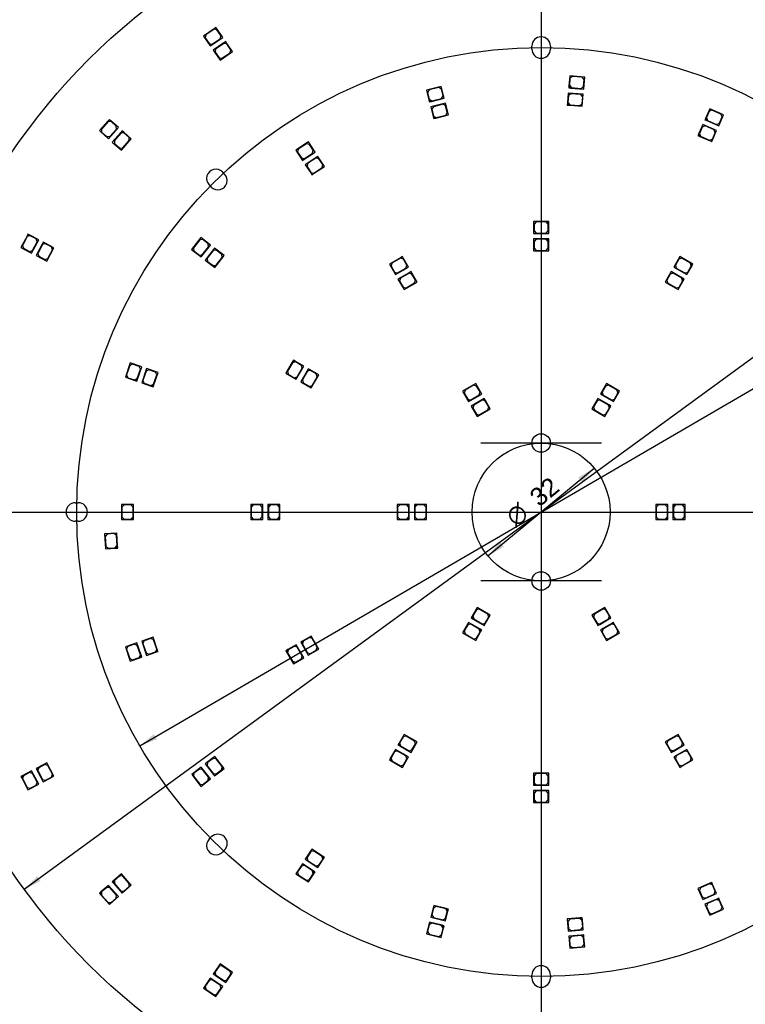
# Model space of a CAD drawing. Header units: millimetres. Extents: x 7 to 819, y 15 to 587.
# Tile 10 of 15: x 206 to 374, y 207 to 435. Entities that reach past the tile are written whole.
import ezdxf
from ezdxf.enums import TextEntityAlignment as Align
from ezdxf.lldxf.tags import DXFTag

# ---------------------------------------------------------------- set-up
doc = ezdxf.new("R2010")
doc.units = ezdxf.units.MM
doc.layers.add('Default', color=7, linetype='Continuous')
doc.layers.add('RDLED_350MM_4000', color=7, linetype='Continuous')
doc.styles.add('SEACAD_Arial', font='arial.ttf')
doc.styles.add('SEACAD_Solid_Edge_ANSI1_Symbols', font='semeca1.ttf')
tags = doc.linetypes.add('CENTER2', pattern=[28.575, 19.05, -3.175, 3.175, -3.175]).pattern_tags.tags
tags[10:11] = [DXFTag(74, 4), DXFTag(75, 0), DXFTag(340, '0'), DXFTag(46, 0.0), DXFTag(50, 0.0), DXFTag(44, 0.0), DXFTag(45, 0.0)]
tags[8:9] = [DXFTag(74, 4), DXFTag(75, 0), DXFTag(340, '0'), DXFTag(46, 0.0), DXFTag(50, 0.0), DXFTag(44, 0.0), DXFTag(45, 0.0)]
tags[6:7] = [DXFTag(74, 4), DXFTag(75, 0), DXFTag(340, '0'), DXFTag(46, 0.0), DXFTag(50, 0.0), DXFTag(44, 0.0), DXFTag(45, 0.0)]
tags[4:5] = [DXFTag(74, 4), DXFTag(75, 0), DXFTag(340, '0'), DXFTag(46, 0.0), DXFTag(50, 0.0), DXFTag(44, 0.0), DXFTag(45, 0.0)]
doc.dimstyles.new('ISO', dxfattribs={"dimtxt": 4.2, "dimasz": 4.2, "dimexe": 2.1, "dimexo": 0, "dimgap": 1.05, "dimtad": 1, "dimtxsty": 'SEACAD_Arial', "dimblk1": '_SE_FILLED', "dimblk2": '_SE_FILLED', "dimsah": 1, "dimcen": 2.1, "dimadec": 0, "dimazin": 0, "dimtfac": 0.5, "dimtdec": 3, "dimtmove": 0, "dimatfit": 3, "dimfxl": 1, "dimarcsym": 0})

# ---------------------------------------------------------------- blocks, each defined once
blk = doc.blocks.new('SEANNOT_GROUP8')
at = {"layer": 'Default', "color": 7, "linetype": 'CENTER2'}
for p, q in [((326.59, 351.04), (326.59, 323.04)), ((340.59, 337.04), (312.59, 337.04))]:
    blk.add_line(p, q, dxfattribs=at)
blk = doc.blocks.new('SEANNOT_GROUP9')
at = {"layer": 'Default', "color": 7, "linetype": 'CENTER2'}
for p, q in [((326.59, 319.04), (326.59, 291.04)), ((340.59, 305.04), (312.59, 305.04))]:
    blk.add_line(p, q, dxfattribs=at)
blk = doc.blocks.new('SEANNOT_GROUP10')
at = {"layer": 'Default', "color": 7, "linetype": 'CENTER2'}
blk.add_line((326.59, 510.52), (326.59, 139.91), dxfattribs=at)
blk = doc.blocks.new('SEANNOT_GROUP11')
at = {"layer": 'Default', "color": 7, "linetype": 'CENTER2'}
blk.add_line((142.77, 321.04), (510.26, 321.04), dxfattribs=at)
blk = doc.blocks.new('SE1')
at = {"layer": 'RDLED_350MM_4000', "color": 7, "linetype": 'Continuous'}
for p, q in [((250.7, 433.18), (248.23, 431.48)), ((250.68, 433.04), (248.78, 431.74)), ((251.37, 432.92), (250.68, 433.04)), ((251.11, 433.47), (250.7, 433.18)), ((250.7, 433.18), (251.4, 433.06)), ((251.4, 433.06), (251.11, 433.47)), ((252.28, 431.6), (251.37, 432.92)), ((252.7, 431.16), (251.4, 433.06)), ((248.23, 431.48), (249.82, 429.18)), ((248.78, 431.74), (248.66, 431.04)), ((248.66, 431.04), (249.56, 429.73)), ((249.56, 429.73), (250.26, 429.6)), ((249.82, 429.18), (252.7, 431.16)), ((250.26, 429.6), (252.15, 430.91)), ((252.97, 429.89), (250.5, 428.19)), ((252.95, 429.75), (251.06, 428.45)), ((252.15, 430.91), (252.28, 431.6)), ((253.64, 429.63), (252.95, 429.75)), ((253.39, 430.18), (252.97, 429.89)), ((252.97, 429.89), (253.67, 429.76)), ((253.67, 429.76), (253.39, 430.18)), ((254.55, 428.31), (253.64, 429.63)), ((254.98, 427.87), (253.67, 429.76)), ((250.5, 428.19), (252.1, 425.88)), ((251.06, 428.45), (250.93, 427.75)), ((250.93, 427.75), (251.84, 426.43)), ((252.1, 425.88), (254.98, 427.87)), ((252.53, 426.31), (254.43, 427.61)), ((254.43, 427.61), (254.55, 428.31)), ((324.44, 428.46), (324.44, 429.14)), ((328.74, 429.14), (328.74, 428.46)), ((251.84, 426.43), (252.53, 426.31)), ((333.22, 422.24), (333.03, 419.95)), ((333.27, 421.63), (333.14, 420.04)), ((336.71, 421.95), (333.22, 422.24)), ((333.81, 422.09), (333.27, 421.63)), ((336.1, 421.9), (333.81, 422.09)), ((336.56, 421.36), (336.1, 421.9)), ((336.42, 419.77), (336.56, 421.36)), ((336.47, 419.16), (336.71, 421.95)), ((303.39, 419.77), (300, 418.91)), ((300, 418.91), (300.56, 416.68)), ((300.61, 418.96), (300.24, 418.35)), ((300.24, 418.35), (300.64, 416.8)), ((302.84, 419.52), (300.61, 418.96)), ((303.44, 419.16), (302.84, 419.52)), ((304.08, 417.05), (303.39, 419.77)), ((303.84, 417.61), (303.44, 419.16)), ((332.89, 418.25), (332.7, 415.96)), ((336.38, 417.96), (332.89, 418.25)), ((333.48, 418.1), (332.94, 417.65)), ((333.03, 419.95), (332.99, 419.45)), ((332.99, 419.45), (333.48, 419.41)), ((333.48, 419.41), (333.03, 419.95)), ((333.14, 420.04), (333.59, 419.5)), ((333.48, 419.41), (336.47, 419.16)), ((335.77, 417.91), (333.48, 418.1)), ((333.59, 419.5), (335.88, 419.31)), ((335.88, 419.31), (336.42, 419.77)), ((300.56, 416.68), (300.69, 416.2)), ((301.17, 416.32), (300.56, 416.68)), ((300.64, 416.8), (301.24, 416.44)), ((300.69, 416.2), (301.17, 416.32)), ((304.37, 415.89), (300.98, 415.03)), ((301.17, 416.32), (304.08, 417.05)), ((301.24, 416.44), (303.47, 417)), ((303.47, 417), (303.84, 417.61)), ((305.06, 413.18), (304.37, 415.89)), ((332.7, 415.96), (332.66, 415.46)), ((333.15, 415.42), (332.7, 415.96)), ((332.94, 417.65), (332.81, 416.05)), ((332.81, 416.05), (333.26, 415.51)), ((335.55, 415.32), (336.09, 415.78)), ((336.23, 417.38), (335.77, 417.91)), ((336.09, 415.78), (336.23, 417.38)), ((336.14, 415.17), (336.38, 417.96)), ((300.98, 415.03), (301.55, 412.8)), ((301.59, 415.08), (301.23, 414.47)), ((301.23, 414.47), (301.62, 412.92)), ((303.82, 415.65), (301.59, 415.08)), ((304.43, 415.28), (303.82, 415.65)), ((304.82, 413.73), (304.43, 415.28)), ((304.46, 413.13), (304.82, 413.73)), ((332.66, 415.46), (333.15, 415.42)), ((333.15, 415.42), (336.14, 415.17)), ((333.26, 415.51), (335.55, 415.32)), ((365.72, 414.6), (364.79, 412.5)), ((365.57, 414.02), (364.93, 412.55)), ((366.23, 414.27), (365.57, 414.02)), ((368.92, 413.2), (365.72, 414.6)), ((368.33, 413.35), (366.23, 414.27)), ((226.07, 411.76), (224.08, 409.52)), ((226.08, 411.62), (224.55, 409.9)), ((226.4, 412.14), (226.07, 411.76)), ((226.07, 411.76), (226.77, 411.81)), ((226.78, 411.67), (226.08, 411.62)), ((226.77, 411.81), (226.4, 412.14)), ((228.5, 410.28), (226.77, 411.81)), ((227.98, 410.6), (226.78, 411.67)), ((301.55, 412.8), (301.67, 412.32)), ((302.15, 412.44), (301.55, 412.8)), ((301.62, 412.92), (302.23, 412.56)), ((301.67, 412.32), (302.15, 412.44)), ((302.15, 412.44), (305.06, 413.18)), ((302.23, 412.56), (304.46, 413.13)), ((364.79, 412.5), (364.59, 412.04)), ((364.59, 412.04), (365.05, 411.84)), ((365.05, 411.84), (364.79, 412.5)), ((364.93, 412.55), (365.18, 411.89)), ((365.05, 411.84), (367.8, 410.63)), ((365.18, 411.89), (367.29, 410.97)), ((367.29, 410.97), (367.95, 411.22)), ((367.8, 410.63), (368.92, 413.2)), ((367.95, 411.22), (368.59, 412.69)), ((368.59, 412.69), (368.33, 413.35)), ((224.08, 409.52), (226.18, 407.66)), ((224.55, 409.9), (224.6, 409.2)), ((224.6, 409.2), (225.79, 408.13)), ((226.18, 407.66), (228.5, 410.28)), ((226.5, 408.18), (228.02, 409.9)), ((229.06, 409.11), (227.07, 406.87)), ((229.07, 408.97), (227.55, 407.25)), ((228.02, 409.9), (227.98, 410.6)), ((229.39, 409.49), (229.06, 409.11)), ((229.06, 409.11), (229.77, 409.15)), ((229.78, 409.01), (229.07, 408.97)), ((229.77, 409.15), (229.39, 409.49)), ((231.49, 407.63), (229.77, 409.15)), ((230.98, 407.95), (229.78, 409.01)), ((364.11, 410.94), (363.19, 408.83)), ((363.96, 410.35), (363.32, 408.89)), ((364.62, 410.61), (363.96, 410.35)), ((367.32, 409.54), (364.11, 410.94)), ((366.73, 409.68), (364.62, 410.61)), ((366.19, 406.97), (367.32, 409.54)), ((366.34, 407.56), (366.98, 409.03)), ((366.98, 409.03), (366.73, 409.68)), ((225.79, 408.13), (226.5, 408.18)), ((227.07, 406.87), (229.17, 405.01)), ((227.55, 407.25), (227.59, 406.54)), ((229.17, 405.01), (231.49, 407.63)), ((229.49, 405.53), (231.02, 407.25)), ((231.02, 407.25), (230.98, 407.95)), ((272.59, 406.89), (269.66, 404.97)), ((274.12, 404.54), (272.59, 406.89)), ((363.19, 408.83), (362.99, 408.38)), ((362.99, 408.38), (363.44, 408.18)), ((363.44, 408.18), (363.19, 408.83)), ((363.32, 408.89), (363.58, 408.23)), ((363.44, 408.18), (366.19, 406.97)), ((363.58, 408.23), (365.68, 407.3)), ((365.68, 407.3), (366.34, 407.56)), ((227.59, 406.54), (228.79, 405.48)), ((228.79, 405.48), (229.49, 405.53)), ((269.66, 404.97), (270.92, 403.05)), ((270.22, 405.22), (270.07, 404.53)), ((270.07, 404.53), (270.95, 403.19)), ((272.15, 406.48), (270.22, 405.22)), ((271.61, 402.9), (274.12, 404.54)), ((272.84, 406.33), (272.15, 406.48)), ((273.71, 404.99), (272.84, 406.33)), ((273.57, 404.3), (273.71, 404.99)), ((270.92, 403.05), (271.19, 402.63)), ((271.61, 402.9), (270.92, 403.05)), ((270.95, 403.19), (271.64, 403.04)), ((271.19, 402.63), (271.61, 402.9)), ((271.64, 403.04), (273.57, 404.3)), ((274.78, 403.54), (271.85, 401.62)), ((274.33, 403.13), (272.41, 401.87)), ((275.03, 402.98), (274.33, 403.13)), ((276.31, 401.2), (274.78, 403.54)), ((275.9, 401.64), (275.03, 402.98)), ((253.13, 399.44), (252.65, 399.93)), ((271.85, 401.62), (273.11, 399.7)), ((272.41, 401.87), (272.26, 401.18)), ((272.26, 401.18), (273.14, 399.84)), ((273.14, 399.84), (273.83, 399.69)), ((273.8, 399.55), (276.31, 401.2)), ((273.83, 399.69), (275.76, 400.95)), ((275.76, 400.95), (275.9, 401.64)), ((273.11, 399.7), (273.38, 399.28)), ((273.8, 399.55), (273.11, 399.7)), ((273.38, 399.28), (273.8, 399.55)), ((249.57, 396.93), (250.05, 396.44)), ((327.84, 388.44), (324.84, 388.44)), ((324.84, 388.44), (324.84, 385.64)), ((328.34, 388.44), (327.84, 388.44)), ((327.84, 388.44), (328.34, 387.94)), ((328.34, 387.94), (328.34, 388.44)), ((325.44, 388.34), (324.94, 387.84)), ((324.94, 387.84), (324.94, 386.24)), ((324.94, 386.24), (325.44, 385.74)), ((327.74, 388.34), (325.44, 388.34)), ((328.24, 387.84), (327.74, 388.34)), ((327.74, 385.74), (328.24, 386.24)), ((328.24, 386.24), (328.24, 387.84)), ((328.34, 385.64), (328.34, 387.94)), ((207.28, 385.07), (205.88, 382.42)), ((207.32, 384.94), (206.25, 382.9)), ((207.51, 385.51), (207.28, 385.07)), ((207.28, 385.07), (207.95, 385.28)), ((208, 385.15), (207.32, 384.94)), ((207.95, 385.28), (207.51, 385.51)), ((209.99, 384.21), (207.95, 385.28)), ((209.41, 384.4), (208, 385.15)), ((208.36, 381.11), (209.99, 384.21)), ((209.62, 383.73), (209.41, 384.4)), ((247.65, 384.7), (245.49, 381.94)), ((247.36, 384.17), (245.94, 382.35)), ((248.06, 384.26), (247.36, 384.17)), ((249.85, 382.98), (247.65, 384.7)), ((249.32, 383.27), (248.06, 384.26)), ((324.84, 385.64), (328.34, 385.64)), ((327.84, 384.44), (324.84, 384.44)), ((324.84, 384.44), (324.84, 381.64)), ((325.44, 384.34), (324.94, 383.84)), ((324.94, 383.84), (324.94, 382.24)), ((325.44, 385.74), (327.74, 385.74)), ((327.74, 384.34), (325.44, 384.34)), ((328.24, 383.84), (327.74, 384.34)), ((328.34, 384.44), (327.84, 384.44)), ((327.84, 384.44), (328.34, 383.94)), ((328.24, 382.24), (328.24, 383.84)), ((328.34, 383.94), (328.34, 384.44)), ((328.34, 381.64), (328.34, 383.94)), ((205.88, 382.42), (208.36, 381.11)), ((206.25, 382.9), (206.46, 382.23)), ((206.46, 382.23), (207.88, 381.48)), ((207.88, 381.48), (208.55, 381.69)), ((208.55, 381.69), (209.62, 383.73)), ((210.82, 383.21), (209.43, 380.56)), ((210.86, 383.08), (209.79, 381.04)), ((211.05, 383.66), (210.82, 383.21)), ((210.82, 383.21), (211.5, 383.42)), ((211.54, 383.29), (210.86, 383.08)), ((211.5, 383.42), (211.05, 383.66)), ((213.53, 382.35), (211.5, 383.42)), ((212.95, 382.55), (211.54, 383.29)), ((211.91, 379.26), (213.53, 382.35)), ((212.1, 379.83), (213.16, 381.87)), ((213.16, 381.87), (212.95, 382.55)), ((245.49, 381.94), (247.31, 380.53)), ((245.94, 382.35), (246.03, 381.65)), ((246.03, 381.65), (247.29, 380.67)), ((247.99, 380.76), (249.41, 382.57)), ((248.01, 380.62), (249.85, 382.98)), ((250.8, 382.25), (248.65, 379.49)), ((250.51, 381.71), (249.1, 379.9)), ((249.41, 382.57), (249.32, 383.27)), ((251.21, 381.8), (250.51, 381.71)), ((253.01, 380.53), (250.8, 382.25)), ((252.48, 380.82), (251.21, 381.8)), ((324.84, 381.64), (328.34, 381.64)), ((324.94, 382.24), (325.44, 381.74)), ((325.44, 381.74), (327.74, 381.74)), ((327.74, 381.74), (328.24, 382.24)), ((209.43, 380.56), (211.91, 379.26)), ((209.79, 381.04), (210, 380.37)), ((210, 380.37), (211.42, 379.62)), ((211.42, 379.62), (212.1, 379.83)), ((247.29, 380.67), (247.99, 380.76)), ((248.01, 380.62), (247.31, 380.53)), ((247.31, 380.53), (247.7, 380.22)), ((247.7, 380.22), (248.01, 380.62)), ((248.65, 379.49), (250.47, 378.07)), ((249.1, 379.9), (249.19, 379.2)), ((251.15, 378.3), (252.56, 380.12)), ((251.17, 378.16), (253.01, 380.53)), ((252.56, 380.12), (252.48, 380.82)), ((293.97, 380.04), (291.37, 378.54)), ((293.93, 379.9), (291.94, 378.75)), ((294.62, 379.72), (293.93, 379.9)), ((294.4, 380.29), (293.97, 380.04)), ((293.97, 380.04), (294.65, 379.85)), ((294.65, 379.85), (294.4, 380.29)), ((295.42, 378.33), (294.62, 379.72)), ((295.8, 377.86), (294.65, 379.85)), ((358.77, 380.29), (357.37, 377.86)), ((358.56, 379.72), (357.76, 378.33)), ((359.24, 379.9), (358.56, 379.72)), ((361.37, 378.79), (358.77, 380.29)), ((361.23, 378.75), (359.24, 379.9)), ((249.19, 379.2), (250.45, 378.21)), ((250.45, 378.21), (251.15, 378.3)), ((251.17, 378.16), (250.47, 378.07)), ((250.47, 378.07), (250.86, 377.77)), ((250.86, 377.77), (251.17, 378.16)), ((291.37, 378.54), (292.77, 376.11)), ((291.94, 378.75), (291.76, 378.07)), ((291.76, 378.07), (292.56, 376.68)), ((292.77, 376.11), (295.8, 377.86)), ((293.24, 376.5), (295.23, 377.65)), ((295.23, 377.65), (295.42, 378.33)), ((357.37, 377.86), (360.4, 376.11)), ((357.76, 378.33), (357.94, 377.65)), ((357.94, 377.65), (359.93, 376.5)), ((360.4, 376.11), (361.55, 378.1)), ((360.62, 376.68), (361.42, 378.07)), ((361.42, 378.07), (361.23, 378.75)), ((361.8, 378.54), (361.37, 378.79)), ((361.37, 378.79), (361.55, 378.1)), ((361.55, 378.1), (361.8, 378.54)), ((292.56, 376.68), (293.24, 376.5)), ((295.97, 376.57), (293.37, 375.07)), ((293.37, 375.07), (294.77, 372.65)), ((293.94, 375.29), (293.76, 374.6)), ((295.93, 376.44), (293.94, 375.29)), ((296.62, 376.25), (295.93, 376.44)), ((296.4, 376.82), (295.97, 376.57)), ((295.97, 376.57), (296.65, 376.39)), ((296.65, 376.39), (296.4, 376.82)), ((297.42, 374.87), (296.62, 376.25)), ((297.8, 374.4), (296.65, 376.39)), ((297.23, 374.18), (297.42, 374.87)), ((356.77, 376.82), (355.37, 374.4)), ((356.56, 376.25), (355.76, 374.87)), ((355.76, 374.87), (355.94, 374.18)), ((357.24, 376.44), (356.56, 376.25)), ((359.37, 375.32), (356.77, 376.82)), ((359.23, 375.29), (357.24, 376.44)), ((359.42, 374.6), (359.23, 375.29)), ((359.8, 375.07), (359.37, 375.32)), ((359.37, 375.32), (359.55, 374.64)), ((359.55, 374.64), (359.8, 375.07)), ((359.93, 376.5), (360.62, 376.68)), ((293.76, 374.6), (294.56, 373.22)), ((294.56, 373.22), (295.24, 373.03)), ((294.77, 372.65), (297.8, 374.4)), ((295.24, 373.03), (297.23, 374.18)), ((355.37, 374.4), (358.4, 372.65)), ((355.94, 374.18), (357.93, 373.03)), ((357.93, 373.03), (358.62, 373.22)), ((358.4, 372.65), (359.55, 374.64)), ((358.62, 373.22), (359.42, 374.6)), ((231.25, 355.62), (230.11, 352.31)), ((231.15, 355.02), (230.4, 352.85)), ((231.79, 355.33), (231.15, 355.02)), ((233.9, 354.71), (231.25, 355.62)), ((233.3, 354.81), (231.79, 355.33)), ((232.86, 352), (233.61, 354.18)), ((232.92, 351.87), (233.9, 354.71)), ((233.61, 354.18), (233.3, 354.81)), ((235.03, 354.32), (233.9, 351.01)), ((237.68, 353.41), (235.03, 354.32)), ((268.84, 355.82), (267.34, 353.23)), ((268.88, 355.69), (267.73, 353.7)), ((269.09, 356.26), (268.84, 355.82)), ((268.84, 355.82), (269.53, 356.01)), ((269.56, 355.87), (268.88, 355.69)), ((269.53, 356.01), (269.09, 356.26)), ((271.52, 354.86), (269.53, 356.01)), ((270.95, 355.07), (269.56, 355.87)), ((269.77, 351.83), (271.52, 354.86)), ((269.98, 352.4), (271.13, 354.39)), ((271.13, 354.39), (270.95, 355.07)), ((272.56, 354.26), (272.31, 353.82)), ((272.99, 354.01), (272.56, 354.26)), ((230.11, 352.31), (232.29, 351.56)), ((230.4, 352.85), (230.71, 352.21)), ((230.71, 352.21), (232.23, 351.69)), ((232.23, 351.69), (232.86, 352)), ((232.92, 351.87), (232.29, 351.56)), ((232.76, 351.4), (232.92, 351.87)), ((234.93, 353.72), (234.19, 351.55)), ((235.57, 354.03), (234.93, 353.72)), ((237.08, 353.51), (235.57, 354.03)), ((236.65, 350.7), (237.39, 352.88)), ((236.71, 350.58), (237.68, 353.41)), ((237.39, 352.88), (237.08, 353.51)), ((267.34, 353.23), (269.77, 351.83)), ((267.73, 353.7), (267.91, 353.01)), ((267.91, 353.01), (269.3, 352.21)), ((269.3, 352.21), (269.98, 352.4)), ((272.31, 353.82), (270.81, 351.23)), ((272.34, 353.69), (271.19, 351.7)), ((272.31, 353.82), (272.99, 354.01)), ((273.03, 353.87), (272.34, 353.69)), ((274.98, 352.86), (272.99, 354.01)), ((274.41, 353.07), (273.03, 353.87)), ((273.23, 349.83), (274.98, 352.86)), ((273.45, 350.4), (274.6, 352.39)), ((274.6, 352.39), (274.41, 353.07)), ((232.29, 351.56), (232.76, 351.4)), ((233.9, 351.01), (236.07, 350.27)), ((234.19, 351.55), (234.5, 350.91)), ((234.5, 350.91), (236.01, 350.39)), ((236.01, 350.39), (236.65, 350.7)), ((236.71, 350.58), (236.07, 350.27)), ((236.07, 350.27), (236.55, 350.1)), ((236.55, 350.1), (236.71, 350.58)), ((270.81, 351.23), (273.23, 349.83)), ((271.19, 351.7), (271.38, 351.01)), ((271.38, 351.01), (272.76, 350.21)), ((272.76, 350.21), (273.45, 350.4)), ((311.4, 350.84), (308.37, 349.09)), ((310.93, 350.46), (308.94, 349.31)), ((311.62, 350.27), (310.93, 350.46)), ((312.8, 348.42), (311.4, 350.84)), ((312.42, 348.89), (311.62, 350.27)), ((341.77, 350.84), (340.62, 348.85)), ((341.56, 350.27), (340.76, 348.89)), ((342.24, 350.46), (341.56, 350.27)), ((344.8, 349.09), (341.77, 350.84)), ((344.23, 349.31), (342.24, 350.46)), ((308.37, 349.09), (309.52, 347.1)), ((308.94, 349.31), (308.76, 348.62)), ((308.76, 348.62), (309.56, 347.24)), ((309.56, 347.24), (310.24, 347.05)), ((310.21, 346.92), (312.8, 348.42)), ((310.24, 347.05), (312.23, 348.2)), ((312.23, 348.2), (312.42, 348.89)), ((313.4, 347.38), (312.97, 347.13)), ((313.65, 346.94), (313.4, 347.38)), ((339.77, 347.38), (338.37, 344.95)), ((342.37, 345.88), (339.77, 347.38)), ((340.62, 348.85), (340.37, 348.42)), ((340.37, 348.42), (340.81, 348.17)), ((340.81, 348.17), (340.62, 348.85)), ((340.76, 348.89), (340.94, 348.2)), ((340.81, 348.17), (343.4, 346.67)), ((340.94, 348.2), (342.93, 347.05)), ((342.93, 347.05), (343.62, 347.24)), ((343.4, 346.67), (344.8, 349.09)), ((343.62, 347.24), (344.42, 348.62)), ((344.42, 348.62), (344.23, 349.31)), ((309.52, 347.1), (309.77, 346.67)), ((310.21, 346.92), (309.52, 347.1)), ((309.77, 346.67), (310.21, 346.92)), ((312.97, 347.13), (310.37, 345.63)), ((310.37, 345.63), (311.77, 343.2)), ((310.94, 345.84), (310.76, 345.16)), ((310.76, 345.16), (311.56, 343.77)), ((312.93, 346.99), (310.94, 345.84)), ((311.77, 343.2), (314.8, 344.95)), ((313.62, 346.81), (312.93, 346.99)), ((312.97, 347.13), (313.65, 346.94)), ((314.42, 345.42), (313.62, 346.81)), ((314.8, 344.95), (313.65, 346.94)), ((314.23, 344.74), (314.42, 345.42)), ((338.37, 344.95), (341.4, 343.2)), ((339.56, 346.81), (338.76, 345.42)), ((338.76, 345.42), (338.94, 344.74)), ((340.24, 346.99), (339.56, 346.81)), ((342.23, 345.84), (340.24, 346.99)), ((341.4, 343.2), (342.55, 345.19)), ((341.62, 343.77), (342.42, 345.16)), ((342.42, 345.16), (342.23, 345.84)), ((342.8, 345.63), (342.37, 345.88)), ((342.37, 345.88), (342.55, 345.19)), ((342.55, 345.19), (342.8, 345.63)), ((311.56, 343.77), (312.24, 343.59)), ((312.24, 343.59), (314.23, 344.74)), ((338.94, 344.74), (340.93, 343.59)), ((340.93, 343.59), (341.62, 343.77)), ((218.49, 323.19), (219.17, 323.19)), ((231.99, 322.79), (229.19, 322.79)), ((229.19, 322.79), (229.19, 319.29)), ((229.79, 322.69), (229.29, 322.19)), ((229.29, 322.19), (229.29, 319.89)), ((231.39, 322.69), (229.79, 322.69)), ((231.89, 322.19), (231.39, 322.69)), ((231.89, 319.89), (231.89, 322.19)), ((231.99, 319.79), (231.99, 322.79)), ((259.69, 322.79), (259.19, 322.79)), ((259.19, 322.79), (259.19, 322.29)), ((259.19, 322.29), (259.69, 322.79)), ((259.19, 322.29), (259.19, 319.29)), ((259.79, 322.69), (259.29, 322.19)), ((259.29, 322.19), (259.29, 319.89)), ((261.99, 322.79), (259.69, 322.79)), ((261.39, 322.69), (259.79, 322.69)), ((261.89, 322.19), (261.39, 322.69)), ((261.89, 319.89), (261.89, 322.19)), ((261.99, 319.29), (261.99, 322.79)), ((263.69, 322.79), (263.19, 322.79)), ((263.19, 322.79), (263.19, 322.29)), ((263.19, 322.29), (263.69, 322.79)), ((263.19, 322.29), (263.19, 319.29)), ((263.79, 322.69), (263.29, 322.19)), ((263.29, 322.19), (263.29, 319.89)), ((265.99, 322.79), (263.69, 322.79)), ((265.39, 322.69), (263.79, 322.69)), ((265.89, 322.19), (265.39, 322.69)), ((265.89, 319.89), (265.89, 322.19)), ((265.99, 319.29), (265.99, 322.79)), ((295.99, 322.79), (293.19, 322.79)), ((293.19, 322.79), (293.19, 319.29)), ((293.79, 322.69), (293.29, 322.19)), ((293.29, 322.19), (293.29, 319.89)), ((295.39, 322.69), (293.79, 322.69)), ((295.89, 322.19), (295.39, 322.69)), ((295.89, 319.89), (295.89, 322.19)), ((295.99, 319.79), (295.99, 322.79)), ((297.69, 322.79), (297.19, 322.79)), ((297.19, 322.79), (297.19, 322.29)), ((297.19, 322.29), (297.69, 322.79)), ((297.19, 322.29), (297.19, 319.29)), ((297.79, 322.69), (297.29, 322.19)), ((297.29, 322.19), (297.29, 319.89)), ((299.99, 322.79), (297.69, 322.79)), ((299.39, 322.69), (297.79, 322.69)), ((299.89, 322.19), (299.39, 322.69)), ((299.89, 319.89), (299.89, 322.19)), ((299.99, 319.29), (299.99, 322.79)), ((355.99, 322.79), (353.19, 322.79)), ((353.19, 322.79), (353.19, 319.29)), ((353.79, 322.69), (353.29, 322.19)), ((353.29, 322.19), (353.29, 319.89)), ((355.39, 322.69), (353.79, 322.69)), ((355.89, 322.19), (355.39, 322.69)), ((355.89, 319.89), (355.89, 322.19)), ((355.99, 319.79), (355.99, 322.79)), ((357.69, 322.79), (357.19, 322.79)), ((357.19, 322.79), (357.19, 322.29)), ((357.19, 322.29), (357.69, 322.79)), ((357.19, 322.29), (357.19, 319.29)), ((357.79, 322.69), (357.29, 322.19)), ((357.29, 322.19), (357.29, 319.89)), ((359.99, 322.79), (357.69, 322.79)), ((359.39, 322.69), (357.79, 322.69)), ((359.89, 322.19), (359.39, 322.69)), ((359.89, 319.89), (359.89, 322.19)), ((359.99, 319.29), (359.99, 322.79)), ((229.29, 319.89), (229.79, 319.39)), ((231.39, 319.39), (231.89, 319.89)), ((259.29, 319.89), (259.79, 319.39)), ((261.39, 319.39), (261.89, 319.89)), ((263.29, 319.89), (263.79, 319.39)), ((265.39, 319.39), (265.89, 319.89)), ((293.29, 319.89), (293.79, 319.39)), ((295.39, 319.39), (295.89, 319.89)), ((297.29, 319.89), (297.79, 319.39)), ((299.39, 319.39), (299.89, 319.89)), ((353.29, 319.89), (353.79, 319.39)), ((355.39, 319.39), (355.89, 319.89)), ((357.29, 319.89), (357.79, 319.39)), ((359.39, 319.39), (359.89, 319.89)), ((219.17, 318.89), (218.49, 318.89)), ((229.19, 319.29), (231.49, 319.29)), ((229.79, 319.39), (231.39, 319.39)), ((231.99, 319.79), (231.49, 319.29)), ((231.49, 319.29), (231.99, 319.29)), ((231.99, 319.29), (231.99, 319.79)), ((259.19, 319.29), (261.99, 319.29)), ((259.79, 319.39), (261.39, 319.39)), ((263.19, 319.29), (265.99, 319.29)), ((263.79, 319.39), (265.39, 319.39)), ((293.19, 319.29), (295.49, 319.29)), ((293.79, 319.39), (295.39, 319.39)), ((295.99, 319.79), (295.49, 319.29)), ((295.49, 319.29), (295.99, 319.29)), ((295.99, 319.29), (295.99, 319.79)), ((297.19, 319.29), (299.99, 319.29)), ((297.79, 319.39), (299.39, 319.39)), ((353.19, 319.29), (355.49, 319.29)), ((353.79, 319.39), (355.39, 319.39)), ((355.99, 319.79), (355.49, 319.29)), ((355.49, 319.29), (355.99, 319.29)), ((355.99, 319.29), (355.99, 319.79)), ((357.19, 319.29), (359.99, 319.29)), ((357.79, 319.39), (359.39, 319.39)), ((228.1, 316.16), (225.3, 315.98)), ((225.3, 315.98), (225.53, 312.48)), ((225.91, 315.92), (225.44, 315.38)), ((225.44, 315.38), (225.59, 313.09)), ((227.5, 316.02), (225.91, 315.92)), ((228.04, 315.56), (227.5, 316.02)), ((228.19, 313.26), (228.04, 315.56)), ((228.29, 313.17), (228.1, 316.16)), ((225.59, 313.09), (226.13, 312.62)), ((227.72, 312.73), (228.19, 313.26)), ((228.29, 313.17), (227.83, 312.64)), ((228.33, 312.67), (228.29, 313.17)), ((225.53, 312.48), (227.83, 312.64)), ((226.13, 312.62), (227.72, 312.73)), ((227.83, 312.64), (228.33, 312.67)), ((311.77, 298.88), (310.62, 296.89)), ((311.56, 298.31), (310.76, 296.93)), ((312.24, 298.49), (311.56, 298.31)), ((314.8, 297.13), (311.77, 298.88)), ((314.23, 297.34), (312.24, 298.49)), ((313.4, 294.71), (314.8, 297.13)), ((314.42, 296.66), (314.23, 297.34)), ((341.4, 298.88), (338.37, 297.13)), ((338.37, 297.13), (339.52, 295.14)), ((338.94, 297.34), (338.76, 296.66)), ((340.93, 298.49), (338.94, 297.34)), ((341.62, 298.31), (340.93, 298.49)), ((342.8, 296.46), (341.4, 298.88)), ((342.42, 296.93), (341.62, 298.31)), ((309.77, 295.42), (308.37, 292.99)), ((309.56, 294.85), (308.76, 293.46)), ((310.24, 295.03), (309.56, 294.85)), ((312.37, 293.92), (309.77, 295.42)), ((312.23, 293.88), (310.24, 295.03)), ((310.62, 296.89), (310.37, 296.46)), ((310.37, 296.46), (310.81, 296.21)), ((310.81, 296.21), (310.62, 296.89)), ((310.76, 296.93), (310.94, 296.24)), ((310.81, 296.21), (313.4, 294.71)), ((310.94, 296.24), (312.93, 295.09)), ((312.93, 295.09), (313.62, 295.28)), ((313.62, 295.28), (314.42, 296.66)), ((338.76, 296.66), (339.56, 295.28)), ((339.52, 295.14), (339.77, 294.71)), ((340.21, 294.96), (339.52, 295.14)), ((339.56, 295.28), (340.24, 295.09)), ((339.77, 294.71), (340.21, 294.96)), ((340.21, 294.96), (342.8, 296.46)), ((340.24, 295.09), (342.23, 296.24)), ((342.97, 295.17), (340.37, 293.67)), ((342.93, 295.03), (340.94, 293.88)), ((342.23, 296.24), (342.42, 296.93)), ((343.62, 294.85), (342.93, 295.03)), ((343.4, 295.42), (342.97, 295.17)), ((342.97, 295.17), (343.65, 294.98)), ((343.65, 294.98), (343.4, 295.42)), ((344.42, 293.46), (343.62, 294.85)), ((344.8, 292.99), (343.65, 294.98)), ((308.37, 292.99), (311.4, 291.24)), ((308.76, 293.46), (308.94, 292.78)), ((308.94, 292.78), (310.93, 291.63)), ((311.4, 291.24), (312.55, 293.23)), ((311.62, 291.81), (312.42, 293.2)), ((312.42, 293.2), (312.23, 293.88)), ((312.8, 293.67), (312.37, 293.92)), ((312.37, 293.92), (312.55, 293.23)), ((312.55, 293.23), (312.8, 293.67)), ((340.37, 293.67), (341.77, 291.24)), ((340.94, 293.88), (340.76, 293.2)), ((340.76, 293.2), (341.56, 291.81)), ((341.77, 291.24), (344.8, 292.99)), ((342.24, 291.63), (344.23, 292.78)), ((344.23, 292.78), (344.42, 293.46)), ((232.76, 290.68), (230.11, 289.77)), ((232.23, 290.39), (230.71, 289.87)), ((232.86, 290.08), (232.23, 290.39)), ((233.74, 287.84), (232.76, 290.68)), ((236.55, 291.98), (233.9, 291.07)), ((233.9, 291.07), (235.03, 287.76)), ((234.5, 291.17), (234.19, 290.54)), ((234.19, 290.54), (234.93, 288.36)), ((236.01, 291.69), (234.5, 291.17)), ((236.65, 291.38), (236.01, 291.69)), ((237.52, 289.14), (236.55, 291.98)), ((237.39, 289.21), (236.65, 291.38)), ((269.77, 290.26), (267.78, 289.11)), ((271.52, 287.23), (269.77, 290.26)), ((271.24, 291.11), (270.81, 290.86)), ((270.81, 290.86), (271.06, 290.42)), ((271.06, 290.42), (271.24, 291.11)), ((271.06, 290.42), (272.56, 287.83)), ((271.38, 291.07), (271.19, 290.39)), ((271.19, 290.39), (272.34, 288.4)), ((273.23, 292.26), (271.24, 291.11)), ((272.76, 291.87), (271.38, 291.07)), ((273.45, 291.69), (272.76, 291.87)), ((274.98, 289.23), (273.23, 292.26)), ((274.6, 289.7), (273.45, 291.69)), ((310.93, 291.63), (311.62, 291.81)), ((341.56, 291.81), (342.24, 291.63)), ((230.11, 289.77), (231.25, 286.46)), ((230.71, 289.87), (230.4, 289.24)), ((230.4, 289.24), (231.15, 287.06)), ((233.61, 287.91), (232.86, 290.08)), ((233.3, 287.27), (233.61, 287.91)), ((233.74, 287.84), (233.43, 287.21)), ((233.9, 287.37), (233.74, 287.84)), ((234.93, 288.36), (235.57, 288.05)), ((235.03, 287.76), (237.21, 288.51)), ((235.57, 288.05), (237.08, 288.57)), ((237.08, 288.57), (237.39, 289.21)), ((237.52, 289.14), (237.21, 288.51)), ((237.21, 288.51), (237.68, 288.67)), ((237.68, 288.67), (237.52, 289.14)), ((267.78, 289.11), (267.34, 288.86)), ((267.34, 288.86), (267.59, 288.42)), ((267.59, 288.42), (267.78, 289.11)), ((267.59, 288.42), (269.09, 285.83)), ((267.91, 289.07), (267.73, 288.39)), ((267.73, 288.39), (268.88, 286.4)), ((269.3, 289.87), (267.91, 289.07)), ((269.98, 289.69), (269.3, 289.87)), ((271.13, 287.7), (269.98, 289.69)), ((272.34, 288.4), (273.03, 288.21)), ((272.56, 287.83), (274.98, 289.23)), ((273.03, 288.21), (274.41, 289.01)), ((274.41, 289.01), (274.6, 289.7)), ((231.15, 287.06), (231.79, 286.75)), ((231.25, 286.46), (233.43, 287.21)), ((231.79, 286.75), (233.3, 287.27)), ((233.43, 287.21), (233.9, 287.37)), ((268.88, 286.4), (269.56, 286.21)), ((269.09, 285.83), (271.52, 287.23)), ((269.56, 286.21), (270.95, 287.01)), ((270.95, 287.01), (271.13, 287.7)), ((293.62, 267.44), (293.37, 267.01)), ((294.77, 269.44), (293.62, 267.44)), ((293.81, 266.76), (293.62, 267.44)), ((294.56, 268.87), (293.76, 267.48)), ((293.76, 267.48), (293.94, 266.8)), ((295.24, 269.05), (294.56, 268.87)), ((297.8, 267.69), (294.77, 269.44)), ((297.23, 267.9), (295.24, 269.05)), ((296.4, 265.26), (297.8, 267.69)), ((297.42, 267.22), (297.23, 267.9)), ((358.4, 269.44), (355.37, 267.69)), ((355.37, 267.69), (356.52, 265.69)), ((355.94, 267.9), (355.76, 267.22)), ((357.93, 269.05), (355.94, 267.9)), ((358.62, 268.87), (357.93, 269.05)), ((359.8, 267.01), (358.4, 269.44)), ((359.42, 267.48), (358.62, 268.87)), ((359.23, 266.8), (359.42, 267.48)), ((292.77, 265.97), (291.62, 263.98)), ((292.56, 265.4), (291.76, 264.02)), ((293.24, 265.59), (292.56, 265.4)), ((295.8, 264.22), (292.77, 265.97)), ((295.23, 264.44), (293.24, 265.59)), ((293.37, 267.01), (293.81, 266.76)), ((293.81, 266.76), (296.4, 265.26)), ((293.94, 266.8), (295.93, 265.65)), ((295.93, 265.65), (296.62, 265.83)), ((296.62, 265.83), (297.42, 267.22)), ((355.76, 267.22), (356.56, 265.83)), ((356.52, 265.69), (356.77, 265.26)), ((357.21, 265.51), (356.52, 265.69)), ((356.56, 265.83), (357.24, 265.65)), ((356.77, 265.26), (357.21, 265.51)), ((357.21, 265.51), (359.8, 267.01)), ((357.24, 265.65), (359.23, 266.8)), ((360.4, 265.97), (357.37, 264.22)), ((359.93, 265.59), (357.94, 264.44)), ((360.62, 265.4), (359.93, 265.59)), ((361.8, 263.55), (360.4, 265.97)), ((361.42, 264.02), (360.62, 265.4)), ((211.91, 262.83), (209.87, 261.76)), ((213.53, 259.73), (211.91, 262.83)), ((250.86, 264.32), (248.65, 262.6)), ((249.19, 262.89), (249.1, 262.19)), ((250.45, 263.87), (249.19, 262.89)), ((251.15, 263.78), (250.45, 263.87)), ((252.7, 261.95), (250.86, 264.32)), ((252.56, 261.97), (251.15, 263.78)), ((291.62, 263.98), (291.37, 263.55)), ((291.37, 263.55), (291.81, 263.3)), ((291.81, 263.3), (291.62, 263.98)), ((291.76, 264.02), (291.94, 263.33)), ((291.81, 263.3), (294.4, 261.8)), ((291.94, 263.33), (293.93, 262.18)), ((294.4, 261.8), (295.8, 264.22)), ((294.62, 262.37), (295.42, 263.75)), ((295.42, 263.75), (295.23, 264.44)), ((357.37, 264.22), (358.52, 262.23)), ((357.94, 264.44), (357.76, 263.75)), ((357.76, 263.75), (358.56, 262.37)), ((359.21, 262.05), (361.8, 263.55)), ((359.24, 262.18), (361.23, 263.33)), ((361.23, 263.33), (361.42, 264.02)), ((208.36, 260.97), (206.33, 259.9)), ((207.88, 260.6), (206.46, 259.86)), ((208.55, 260.39), (207.88, 260.6)), ((209.99, 257.87), (208.36, 260.97)), ((209.87, 261.76), (209.43, 261.53)), ((209.43, 261.53), (209.66, 261.08)), ((209.66, 261.08), (209.87, 261.76)), ((209.66, 261.08), (211.05, 258.43)), ((210, 261.72), (209.79, 261.04)), ((209.79, 261.04), (210.86, 259.01)), ((211.42, 262.46), (210, 261.72)), ((212.1, 262.25), (211.42, 262.46)), ((213.16, 260.21), (212.1, 262.25)), ((247.71, 261.86), (245.5, 260.14)), ((246.03, 260.43), (245.94, 259.73)), ((247.29, 261.41), (246.03, 260.43)), ((247.99, 261.33), (247.29, 261.41)), ((249.55, 259.49), (247.71, 261.86)), ((249.41, 259.51), (247.99, 261.33)), ((248.65, 262.6), (250.8, 259.84)), ((249.1, 262.19), (250.51, 260.37)), ((250.8, 259.84), (252.62, 261.25)), ((251.21, 260.28), (252.48, 261.27)), ((252.48, 261.27), (252.56, 261.97)), ((252.7, 261.95), (252.62, 261.25)), ((252.62, 261.25), (253.01, 261.56)), ((253.01, 261.56), (252.7, 261.95)), ((293.93, 262.18), (294.62, 262.37)), ((328.34, 260.44), (324.84, 260.44)), ((324.84, 260.44), (324.84, 258.14)), ((328.34, 257.64), (328.34, 260.44)), ((358.52, 262.23), (358.77, 261.8)), ((359.21, 262.05), (358.52, 262.23)), ((358.56, 262.37), (359.24, 262.18)), ((358.77, 261.8), (359.21, 262.05)), ((206.33, 259.9), (205.88, 259.67)), ((205.88, 259.67), (206.12, 259.23)), ((206.12, 259.23), (206.33, 259.9)), ((206.12, 259.23), (207.51, 256.57)), ((206.46, 259.86), (206.25, 259.18)), ((206.25, 259.18), (207.32, 257.15)), ((209.62, 258.35), (208.55, 260.39)), ((209.41, 257.68), (209.62, 258.35)), ((210.86, 259.01), (211.54, 258.8)), ((211.05, 258.43), (213.53, 259.73)), ((211.54, 258.8), (212.95, 259.54)), ((212.95, 259.54), (213.16, 260.21)), ((245.5, 260.14), (247.64, 257.38)), ((245.94, 259.73), (247.35, 257.91)), ((247.64, 257.38), (249.46, 258.79)), ((248.06, 257.83), (249.32, 258.81)), ((249.32, 258.81), (249.41, 259.51)), ((249.55, 259.49), (249.46, 258.79)), ((249.46, 258.79), (249.85, 259.1)), ((249.85, 259.1), (249.55, 259.49)), ((250.51, 260.37), (251.21, 260.28)), ((324.84, 258.14), (324.84, 257.64)), ((325.34, 257.64), (324.84, 258.14)), ((325.44, 260.34), (324.94, 259.84)), ((324.94, 259.84), (324.94, 258.24)), ((324.94, 258.24), (325.44, 257.74)), ((327.74, 260.34), (325.44, 260.34)), ((328.24, 259.84), (327.74, 260.34)), ((327.74, 257.74), (328.24, 258.24)), ((328.24, 258.24), (328.24, 259.84)), ((207.32, 257.15), (208, 256.94)), ((207.51, 256.57), (209.99, 257.87)), ((208, 256.94), (209.41, 257.68)), ((247.35, 257.91), (248.06, 257.83)), ((324.84, 257.64), (325.34, 257.64)), ((328.34, 256.44), (324.84, 256.44)), ((324.84, 256.44), (324.84, 254.14)), ((325.44, 256.34), (324.94, 255.84)), ((325.34, 257.64), (328.34, 257.64)), ((325.44, 257.74), (327.74, 257.74)), ((327.74, 256.34), (325.44, 256.34)), ((328.24, 255.84), (327.74, 256.34)), ((328.34, 253.64), (328.34, 256.44)), ((324.84, 254.14), (324.84, 253.64)), ((325.34, 253.64), (324.84, 254.14)), ((324.84, 253.64), (325.34, 253.64)), ((324.94, 255.84), (324.94, 254.24)), ((324.94, 254.24), (325.44, 253.74)), ((325.34, 253.64), (328.34, 253.64)), ((325.44, 253.74), (327.74, 253.74)), ((327.74, 253.74), (328.24, 254.24)), ((328.24, 254.24), (328.24, 255.84)), ((249.57, 245.15), (250.05, 245.64)), ((253.13, 242.64), (252.65, 242.15)), ((273.38, 242.8), (271.85, 240.46)), ((273.14, 242.25), (272.26, 240.91)), ((273.83, 242.39), (273.14, 242.25)), ((275.89, 241.16), (273.38, 242.8)), ((275.76, 241.13), (273.83, 242.39)), ((271.85, 240.46), (274.78, 238.54)), ((272.26, 240.91), (272.41, 240.21)), ((272.41, 240.21), (274.33, 238.96)), ((274.78, 238.54), (276.04, 240.47)), ((275.03, 239.1), (275.9, 240.44)), ((275.9, 240.44), (275.76, 241.13)), ((276.31, 240.89), (275.89, 241.16)), ((275.89, 241.16), (276.04, 240.47)), ((276.04, 240.47), (276.31, 240.89)), ((271.2, 239.45), (269.66, 237.11)), ((270.95, 238.9), (270.08, 237.56)), ((271.64, 239.04), (270.95, 238.9)), ((273.71, 237.81), (271.2, 239.45)), ((273.57, 237.78), (271.64, 239.04)), ((273.71, 237.09), (273.57, 237.78)), ((274.12, 237.54), (273.71, 237.81)), ((273.71, 237.81), (273.85, 237.12)), ((274.33, 238.96), (275.03, 239.1)), ((227.45, 235.55), (227.07, 235.22)), ((227.41, 234.84), (227.45, 235.55)), ((229.17, 237.07), (227.45, 235.55)), ((227.59, 235.54), (227.55, 234.83)), ((228.79, 236.6), (227.59, 235.54)), ((229.49, 236.56), (228.79, 236.6)), ((231.49, 234.45), (229.17, 237.07)), ((231.02, 234.84), (229.49, 236.56)), ((269.66, 237.11), (272.59, 235.2)), ((270.08, 237.56), (270.22, 236.87)), ((270.22, 236.87), (272.14, 235.61)), ((272.14, 235.61), (272.84, 235.75)), ((272.59, 235.2), (273.85, 237.12)), ((272.84, 235.75), (273.71, 237.09)), ((273.85, 237.12), (274.12, 237.54)), ((226.18, 234.42), (224.45, 232.9)), ((225.79, 233.95), (224.6, 232.89)), ((226.5, 233.91), (225.79, 233.95)), ((228.5, 231.8), (226.18, 234.42)), ((228.02, 232.18), (226.5, 233.91)), ((227.07, 235.22), (227.41, 234.84)), ((227.41, 234.84), (229.39, 232.6)), ((227.55, 234.83), (229.07, 233.11)), ((229.07, 233.11), (229.78, 233.07)), ((229.39, 232.6), (231.49, 234.45)), ((229.78, 233.07), (230.98, 234.13)), ((230.98, 234.13), (231.02, 234.84)), ((365.73, 234.91), (362.99, 233.71)), ((362.99, 233.71), (364.11, 231.14)), ((363.58, 233.86), (363.32, 233.2)), ((363.32, 233.2), (363.96, 231.73)), ((365.68, 234.78), (363.58, 233.86)), ((366.34, 234.52), (365.68, 234.78)), ((366.19, 235.11), (365.73, 234.91)), ((365.73, 234.91), (366.39, 234.65)), ((366.39, 234.65), (366.19, 235.11)), ((366.98, 233.06), (366.34, 234.52)), ((367.32, 232.55), (366.39, 234.65)), ((366.73, 232.4), (366.98, 233.06)), ((224.45, 232.9), (224.08, 232.57)), ((224.08, 232.57), (224.41, 232.19)), ((224.41, 232.19), (224.45, 232.9)), ((224.41, 232.19), (226.4, 229.95)), ((224.6, 232.89), (224.55, 232.18)), ((224.55, 232.18), (226.08, 230.46)), ((226.4, 229.95), (228.5, 231.8)), ((226.78, 230.42), (227.98, 231.48)), ((227.98, 231.48), (228.02, 232.18)), ((363.96, 231.73), (364.62, 231.48)), ((364.11, 231.14), (367.32, 232.55)), ((367.34, 231.25), (364.59, 230.04)), ((364.62, 231.48), (366.73, 232.4)), ((367.29, 231.12), (365.18, 230.19)), ((367.95, 230.86), (367.29, 231.12)), ((367.8, 231.45), (367.34, 231.25)), ((367.34, 231.25), (368, 230.99)), ((368, 230.99), (367.8, 231.45)), ((368.59, 229.39), (367.95, 230.86)), ((368.92, 228.88), (368, 230.99)), ((226.08, 230.46), (226.78, 230.42)), ((301.67, 229.77), (300.98, 227.05)), ((301.62, 229.16), (301.23, 227.61)), ((302.23, 229.52), (301.62, 229.16)), ((304.58, 229.03), (301.67, 229.77)), ((304.46, 228.96), (302.23, 229.52)), ((304.82, 228.35), (304.46, 228.96)), ((305.06, 228.91), (304.58, 229.03)), ((304.58, 229.03), (304.94, 228.42)), ((304.94, 228.42), (305.06, 228.91)), ((364.59, 230.04), (365.72, 227.48)), ((365.18, 230.19), (364.93, 229.54)), ((364.93, 229.54), (365.57, 228.07)), ((365.72, 227.48), (368.92, 228.88)), ((366.23, 227.81), (368.33, 228.74)), ((368.33, 228.74), (368.59, 229.39)), ((300.98, 227.05), (304.37, 226.19)), ((301.23, 227.61), (301.59, 227)), ((301.59, 227), (303.82, 226.44)), ((303.82, 226.44), (304.43, 226.8)), ((304.37, 226.19), (304.94, 228.42)), ((304.43, 226.8), (304.82, 228.35)), ((335.65, 226.87), (332.66, 226.62)), ((332.66, 226.62), (332.89, 223.83)), ((333.26, 226.57), (332.81, 226.03)), ((335.55, 226.76), (333.26, 226.57)), ((336.09, 226.3), (335.55, 226.76)), ((336.14, 226.91), (335.65, 226.87)), ((335.65, 226.87), (336.19, 226.41)), ((336.23, 224.71), (336.09, 226.3)), ((336.19, 226.41), (336.14, 226.91)), ((336.38, 224.12), (336.19, 226.41)), ((365.57, 228.07), (366.23, 227.81)), ((300.69, 225.89), (300, 223.18)), ((300.64, 225.28), (300.24, 223.73)), ((301.24, 225.64), (300.64, 225.28)), ((303.6, 225.15), (300.69, 225.89)), ((303.47, 225.08), (301.24, 225.64)), ((303.39, 222.31), (303.96, 224.54)), ((303.44, 222.92), (303.84, 224.47)), ((303.84, 224.47), (303.47, 225.08)), ((304.08, 225.03), (303.6, 225.15)), ((303.6, 225.15), (303.96, 224.54)), ((303.96, 224.54), (304.08, 225.03)), ((332.81, 226.03), (332.94, 224.44)), ((332.89, 223.83), (336.38, 224.12)), ((332.94, 224.44), (333.48, 223.98)), ((333.48, 223.98), (335.77, 224.17)), ((335.77, 224.17), (336.23, 224.71)), ((300, 223.18), (303.39, 222.31)), ((300.24, 223.73), (300.61, 223.12)), ((300.61, 223.12), (302.84, 222.56)), ((302.84, 222.56), (303.44, 222.92)), ((335.98, 222.88), (332.99, 222.63)), ((332.99, 222.63), (333.22, 219.84)), ((333.59, 222.58), (333.14, 222.05)), ((333.14, 222.05), (333.27, 220.45)), ((335.89, 222.77), (333.59, 222.58)), ((336.43, 222.32), (335.89, 222.77)), ((336.48, 222.92), (335.98, 222.88)), ((335.98, 222.88), (336.52, 222.42)), ((336.56, 220.72), (336.43, 222.32)), ((336.52, 222.42), (336.48, 222.92)), ((336.71, 220.13), (336.52, 222.42)), ((333.22, 219.84), (336.71, 220.13)), ((333.27, 220.45), (333.81, 219.99)), ((333.81, 219.99), (336.1, 220.18)), ((336.1, 220.18), (336.56, 220.72)), ((252.1, 216.2), (250.79, 214.31)), ((251.84, 215.65), (250.93, 214.33)), ((252.53, 215.78), (251.84, 215.65)), ((254.98, 214.21), (252.1, 216.2)), ((254.43, 214.47), (252.53, 215.78)), ((249.82, 212.91), (248.52, 211.02)), ((250.26, 212.49), (249.56, 212.36)), ((252.7, 210.92), (249.82, 212.91)), ((252.15, 211.18), (250.26, 212.49)), ((250.79, 214.31), (250.5, 213.9)), ((250.5, 213.9), (250.92, 213.61)), ((250.92, 213.61), (250.79, 214.31)), ((250.92, 213.61), (253.39, 211.91)), ((250.93, 214.33), (251.06, 213.64)), ((251.06, 213.64), (252.95, 212.33)), ((252.95, 212.33), (253.64, 212.46)), ((253.39, 211.91), (254.98, 214.21)), ((253.64, 212.46), (254.55, 213.78)), ((254.55, 213.78), (254.43, 214.47)), ((324.44, 212.94), (324.44, 213.62)), ((328.74, 213.62), (328.74, 212.94)), ((248.52, 211.02), (248.23, 210.6)), ((248.23, 210.6), (248.64, 210.32)), ((248.64, 210.32), (248.52, 211.02)), ((248.64, 210.32), (251.11, 208.62)), ((249.56, 212.36), (248.66, 211.04)), ((248.66, 211.04), (248.78, 210.35)), ((248.78, 210.35), (250.68, 209.04)), ((251.11, 208.62), (252.7, 210.92)), ((251.37, 209.17), (252.28, 210.48)), ((252.28, 210.48), (252.15, 211.18)), ((250.68, 209.04), (251.37, 209.17))]:
    blk.add_line(p, q, dxfattribs=at)
for centre, radius in [((326.59, 321.04), 175), ((326.59, 337.04), 2.15), ((326.59, 305.04), 2.15)]:
    blk.add_circle(centre, radius, dxfattribs=at)
for centre, start, end in [((326.59, 429.14), 0, 180), ((326.59, 428.46), 180, 0), ((251.11, 398.43), 44.2833, 224.2834), ((251.59, 397.94), 224.2834, 44.2834), ((218.49, 321.04), 90, 270), ((219.17, 321.04), 270, 90), ((251.11, 243.65), 135.7166, 315.7167), ((251.59, 244.14), 315.7166, 135.7166), ((326.59, 213.62), 0, 180), ((326.59, 212.94), 180, 360)]:
    blk.add_arc(centre, 2.15, start, end, dxfattribs=at)
blk = doc.blocks.new('DMBLK12')
at = {"layer": 'Default', "linetype": 'Continuous'}
for points in [[(335.24, 329.09), (336.14, 328.01), (338.93, 331.23)], [(317.04, 314.07), (314.25, 310.86), (317.93, 312.99)]]:
    blk.add_hatch(color=7, dxfattribs=at).paths.add_polyline_path(points)
at = {"layer": 'Default', "color": 7, "linetype": 'Continuous'}
blk.add_line((314.25, 310.86), (338.93, 331.23), dxfattribs=at)
for s, style, p in [('32', 'SEACAD_Arial', (323.49, 325.29)), ('O', 'SEACAD_Solid_Edge_ANSI1_Symbols', (317.94, 320.71))]:
    blk.add_text(s, height=4.2, rotation=39.5277, dxfattribs=dict(at, style=style)).set_placement(p, align=Align.TOP_LEFT)
blk = doc.blocks.new('_SE_FILLED')
at = {"color": 0}
blk.add_line((0, 0), (-1, 0), dxfattribs=at)
blk.add_solid([(0, 0), (-1, -0.1665), (-1, 0.1665), (0, 0)], dxfattribs=at)
blk = doc.blocks.new('DMBLK13')
at = {"layer": 'Default', "linetype": 'Continuous'}
for points in [[(415.74, 373.78), (416.45, 372.57), (419.72, 375.29)], [(236.73, 269.52), (233.45, 266.8), (237.44, 268.31)]]:
    blk.add_hatch(color=7, dxfattribs=at).paths.add_polyline_path(points)
at = {"layer": 'Default', "color": 7, "linetype": 'Continuous'}
for p, q in [((419.72, 375.29), (511.47, 428.73)), ((233.45, 266.8), (419.72, 375.29))]:
    blk.add_line(p, q, dxfattribs=at)
for s, style, p in [('215,56', 'SEACAD_Arial', (491.94, 423.42)), ('O', 'SEACAD_Solid_Edge_ANSI1_Symbols', (485.72, 419.8))]:
    blk.add_text(s, height=4.2, rotation=30.2183, dxfattribs=dict(at, style=style)).set_placement(p, align=Align.TOP_LEFT)
blk = doc.blocks.new('DMBLK14')
at = {"layer": 'Default', "linetype": 'Continuous'}
for points in [[(442.74, 406.67), (443.56, 405.54), (446.54, 408.59)], [(209.62, 236.54), (206.64, 233.5), (210.44, 235.41)]]:
    blk.add_hatch(color=7, dxfattribs=at).paths.add_polyline_path(points)
at = {"layer": 'Default', "color": 7, "linetype": 'Continuous'}
for p, q in [((446.54, 408.59), (497.46, 445.74)), ((206.64, 233.5), (446.54, 408.59))]:
    blk.add_line(p, q, dxfattribs=at)
for s, style, p in [('297', 'SEACAD_Arial', (485.21, 443.31)), ('O', 'SEACAD_Solid_Edge_ANSI1_Symbols', (479.4, 439.06))]:
    blk.add_text(s, height=4.2, rotation=36.1227, dxfattribs=dict(at, style=style)).set_placement(p, align=Align.TOP_LEFT)
blk = doc.blocks.new('DMBLK16')
at = {"layer": 'Default', "linetype": 'Continuous'}
for points in [[(540.03, 489.04), (538.86, 496.04), (537.7, 489.04)], [(540.03, 153.04), (537.7, 153.04), (538.86, 146.04)]]:
    blk.add_hatch(color=7, dxfattribs=at).paths.add_polyline_path(points)
at = {"layer": 'Default', "color": 7, "linetype": 'Continuous'}
for p, q in [((326.59, 496.04), (542.36, 496.04)), ((538.86, 146.04), (538.86, 496.04)), ((326.59, 146.04), (542.36, 146.04))]:
    blk.add_line(p, q, dxfattribs=at)
for s, style, p in [('350', 'SEACAD_Arial', (530.11, 318.82)), ('O', 'SEACAD_Solid_Edge_ANSI1_Symbols', (530.11, 306.83))]:
    blk.add_text(s, height=7, rotation=90, dxfattribs=dict(at, style=style)).set_placement(p, align=Align.TOP_LEFT)

msp = doc.modelspace()

# ---------------------------------------------------------------- linework, layer by layer
at = {"layer": 'Default', "color": 7, "linetype": 'CENTER2'}
for radius in [148.5, 107.78, 16]:
    msp.add_circle((326.589, 321.042), radius, dxfattribs=at)

# ---------------------------------------------------------------- block references
at = {"layer": 'Default'}
for name in ['SEANNOT_GROUP10', 'SE1', 'SEANNOT_GROUP8', 'SEANNOT_GROUP11', 'SEANNOT_GROUP9']:
    msp.add_blockref(name, (0, 0), dxfattribs=at)

# ---------------------------------------------------------------- dimensions: what is measured, and where the dimension line sits
at = {"layer": 'Default', "color": 7, "linetype": 'Continuous'}
dim = msp.add_linear_dim(base=(538.863, 496.042), p1=(326.589, 146.042), p2=(326.589, 496.042), angle=90, text='\\A1;%%c<> ', dimstyle='ISO', override={"dimtxt": 7, "dimasz": 7, "dimexe": 3.5, "dimgap": 1.75, "dimcen": 3.5, "dimtolj": 1}, dxfattribs=at)
dim.commit()
dim.dimension.update_dxf_attribs({"geometry": 'DMBLK16', "text_midpoint": (538.863, 321.042), "dimtype": 161})
for p1, p2, picture, middle in [((206.637, 233.499), (446.54, 408.585), 'DMBLK14', (481.303, 433.955)), ((233.454, 266.796), (419.723, 375.287), 'DMBLK13', (487.091, 414.525)), ((314.248, 310.859), (338.93, 331.225), 'DMBLK12', (326.589, 321.042))]:
    dim = msp.add_diameter_dim_2p(p1=p1, p2=p2, text='\\A1;<> ', dimstyle='ISO', override={"dimtmove": 1, "dimtolj": 1}, dxfattribs=at)
    dim.commit()
    dim.dimension.update_dxf_attribs({"geometry": picture, "text_midpoint": middle, "dimtype": 163})

doc.saveas('drawing.dxf')
